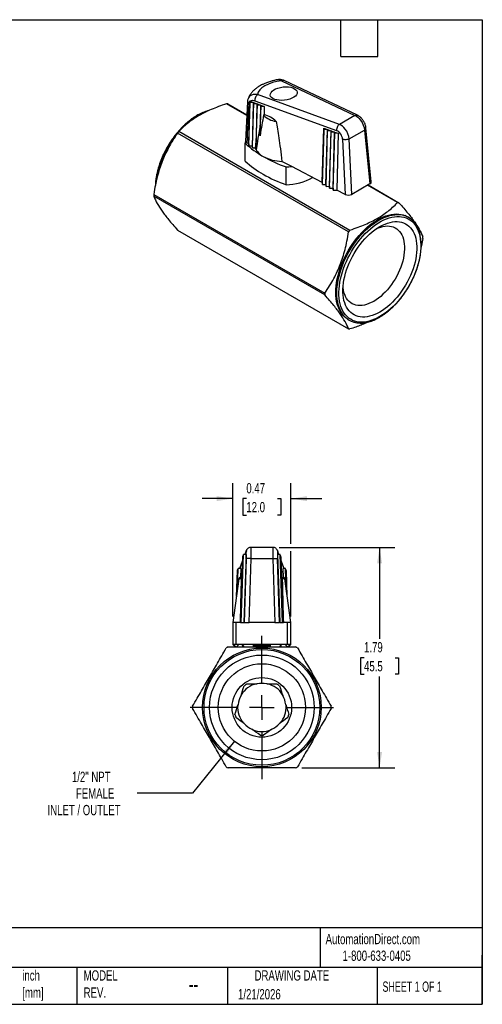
# Model space of a CAD drawing. Header units: inches. Extents: x 0.2 to 10.8, y 0.2 to 8.2.
# Tile 2 of 2: x 7 to 10.8, y 0.2 to 8.2. Entities that reach past the tile are written whole.
import ezdxf

# ---------------------------------------------------------------- set-up
doc = ezdxf.new("R2010")
doc.units = ezdxf.units.IN
doc.header["$MEASUREMENT"] = 0
doc.linetypes.add('SLD-Center', pattern=[0.75, 0.6, -0.05, 0.05, -0.05])
doc.linetypes.add('SLD-Solid', pattern=[0])
doc.layers.add('CENTER', color=40, linetype='SLD-Center')
doc.layers.add('DIMENSIONS', color=140, linetype='SLD-Solid', lineweight=25)
doc.layers.add('TEXT', color=140, linetype='SLD-Solid', lineweight=25)
doc.styles.add('SLDTEXTSTYLE0', font='TXT', dxfattribs={"width": 0.7})
doc.styles.add('SLDTEXTSTYLE1', font='TXT', dxfattribs={"width": 0.65})
doc.dimstyles.new('SLDDIMSTYLE1', dxfattribs={"dimtxt": 0.084961, "dimasz": 0.13, "dimexe": 0, "dimexo": 0.0625, "dimgap": 0.02124, "dimtad": 0, "dimtih": 1, "dimtoh": 1, "dimrnd": 1e-09, "dimzin": 12, "dimdsep": 46, "dimtxsty": 'SLDTEXTSTYLE0', "dimsah": 1, "dimcen": 0.09, "dimadec": 0, "dimazin": 3, "dimtfac": 1, "dimtofl": 0, "dimtmove": 0, "dimatfit": 3, "dimfxl": 0, "dimfrac": 2, "dimtolj": 1, "dimtzin": 12, "dimarcsym": 0})
doc.dimstyles.new('SLDDIMSTYLE3', dxfattribs={"dimtxt": 0.084961, "dimasz": 0.13, "dimexe": 0, "dimexo": 0.0625, "dimgap": 0.02124, "dimtad": 0, "dimtih": 1, "dimtoh": 1, "dimrnd": 1e-09, "dimzin": 12, "dimdsep": 46, "dimtxsty": 'SLDTEXTSTYLE0', "dimsah": 1, "dimcen": 0, "dimadec": 0, "dimazin": 3, "dimtfac": 1, "dimtofl": 0, "dimtmove": 0, "dimatfit": 3, "dimfxl": 0, "dimfrac": 2, "dimtolj": 1, "dimtzin": 12, "dimarcsym": 0})
doc.dimstyles.new('SLDDIMSTYLE4', dxfattribs={"dimtxt": 0.084961, "dimasz": 0.13, "dimexe": 0, "dimexo": 0.0625, "dimgap": 0.02124, "dimtad": 0, "dimtih": 1, "dimtoh": 1, "dimrnd": 1e-09, "dimdsep": 46, "dimtxsty": 'SLDTEXTSTYLE0', "dimsah": 1, "dimcen": 0.09, "dimadec": 0, "dimazin": 2, "dimtfac": 1, "dimtmove": 0, "dimatfit": 0, "dimfxl": 0, "dimfrac": 2, "dimtolj": 1, "dimtzin": 12, "dimarcsym": 0})

# ---------------------------------------------------------------- blocks, each defined once
blk = doc.blocks.new('_D_3')
at = {"layer": 'DIMENSIONS'}
for p, q in [((8.7353, 2.387), (8.3942, 1.9649)), ((8.3942, 1.9649), (7.9447, 1.9649))]:
    blk.add_line(p, q, dxfattribs=at)
blk.add_solid([(8.7353, 2.387), (8.6381, 2.2985), (8.6692, 2.2734)], dxfattribs=at)
at = {"layer": 'DIMENSIONS', "attachment_point": 1, "style": 'SLDTEXTSTYLE0'}
for s, insert, char_height in [('1/2" NPT', (7.4141, 2.1398), 0.08333), ('FEMALE', (7.4464, 2.0048), 0.08333), ('INLET / OUTLET', (7.2157, 1.8698), 0.083333)]:
    blk.add_mtext(s, dxfattribs=dict(at, insert=insert, char_height=char_height))
blk = doc.blocks.new('_D_4')
at = {"layer": 'DIMENSIONS'}
for p, q in [((9.0973, 3.9624), (10.0397, 3.9624)), ((9.9147, 3.9624), (9.9147, 3.2205)), ((9.7885, 3.0664), (9.76, 3.0664)), ((9.76, 3.0664), (9.76, 2.9314)), ((10.041, 3.0664), (10.0695, 3.0664)), ((10.0695, 3.0664), (10.0695, 2.9314)), ((9.76, 2.9314), (9.7885, 2.9314)), ((9.9147, 2.1705), (9.9147, 2.9124)), ((10.0695, 2.9314), (10.041, 2.9314)), ((9.2815, 2.1705), (10.0397, 2.1705))]:
    blk.add_line(p, q, dxfattribs=at)
for points in [[(9.9147, 3.9624), (9.8947, 3.8324), (9.9347, 3.8324)], [(9.9147, 2.1705), (9.9347, 2.3005), (9.8947, 2.3005)]]:
    blk.add_solid(points, dxfattribs=at)
at = {"layer": 'DIMENSIONS', "char_height": 0.08333, "attachment_point": 1, "style": 'SLDTEXTSTYLE0'}
for s, insert in [('1.79', (9.7885, 3.1929)), ('45.5', (9.7885, 3.0388))]:
    blk.add_mtext(s, dxfattribs=dict(at, insert=insert))
blk = doc.blocks.new('_D_5')
at = {"layer": 'DIMENSIONS'}
for p, q in [((8.7218, 3.4016), (8.7218, 4.4837)), ((9.1943, 3.9924), (9.1943, 4.4837)), ((8.7218, 4.3587), (8.4718, 4.3587)), ((8.8318, 4.3587), (8.8033, 4.3587)), ((8.8033, 4.3587), (8.8033, 4.2236)), ((9.0843, 4.3587), (9.1128, 4.3587)), ((9.1128, 4.3587), (9.1128, 4.2236)), ((9.1943, 4.3587), (9.4443, 4.3587)), ((8.8033, 4.2236), (8.8318, 4.2236)), ((9.1128, 4.2236), (9.0843, 4.2236)), ((9.1943, 3.4016), (9.1943, 3.9324))]:
    blk.add_line(p, q, dxfattribs=at)
for points in [[(8.7218, 4.3587), (8.5918, 4.3787), (8.5918, 4.3387)], [(9.1943, 4.3587), (9.3243, 4.3387), (9.3243, 4.3787)]]:
    blk.add_solid(points, dxfattribs=at)
at = {"layer": 'DIMENSIONS', "char_height": 0.08333, "attachment_point": 1, "style": 'SLDTEXTSTYLE0'}
for s, insert in [('0.47', (8.8318, 4.4851)), ('12.0', (8.8318, 4.3311))]:
    blk.add_mtext(s, dxfattribs=dict(at, insert=insert))
blk = doc.blocks.new('SW_CENTERMARKSYMBOL_0')
at = {"layer": 'CENTER', "color": 0}
for p, q in [((0, 0.2), (0, 0.5823)), ((0, 0), (0, 0.1)), ((-0.2, 0), (-0.5823, 0)), ((0, 0), (-0.1, 0)), ((0, 0), (0, -0.1)), ((0, 0), (0.1, 0)), ((0.2, 0), (0.5823, 0)), ((0, -0.2), (0, -0.5823))]:
    blk.add_line(p, q, dxfattribs=at)

msp = doc.modelspace()

# ---------------------------------------------------------------- linework, layer by layer
for p, q in [((9.1182, 7.7535), (9.7147, 7.4724)), ((9.7354, 7.4739), (9.1388, 7.755)), ((8.8465, 7.609), (8.8454, 7.6066)), ((9.5878, 7.3991), (8.9237, 7.6412)), ((8.8353, 7.4714), (8.6706, 7.5664)), ((8.682, 7.5654), (8.8356, 7.4768)), ((8.8405, 7.5832), (8.8257, 7.2635)), ((8.8506, 7.2408), (8.8604, 7.5861)), ((8.852, 7.2253), (8.8619, 7.5755)), ((8.8619, 7.5755), (8.8604, 7.5887)), ((8.8897, 7.578), (8.8619, 7.5755)), ((8.8622, 7.588), (8.8897, 7.578)), ((8.8897, 7.578), (8.8798, 7.2255)), ((8.8812, 7.21), (8.8912, 7.5648)), ((8.8897, 7.578), (8.919, 7.5673)), ((8.8912, 7.5648), (8.8897, 7.578)), ((8.919, 7.5673), (8.8912, 7.5648)), ((8.9011, 7.5914), (9.5653, 7.3493)), ((8.919, 7.5673), (8.91, 7.2469)), ((8.9103, 7.1948), (8.9205, 7.5541)), ((8.919, 7.5673), (8.9483, 7.5566)), ((8.9205, 7.5541), (8.919, 7.5673)), ((8.9483, 7.5566), (8.9205, 7.5541)), ((8.9431, 7.3074), (8.9497, 7.5434)), ((8.9483, 7.5566), (8.9437, 7.3938)), ((8.9483, 7.5566), (8.9776, 7.5459)), ((8.9497, 7.5434), (8.9483, 7.5566)), ((8.9776, 7.5459), (8.9497, 7.5434)), ((8.9776, 7.5459), (8.9757, 7.4776)), ((9.7147, 7.4724), (9.5878, 7.3991)), ((9.4493, 6.9273), (9.4618, 7.3695)), ((9.4618, 7.3695), (9.4911, 7.3588)), ((9.4632, 7.3563), (9.4618, 7.3695)), ((9.8477, 6.9335), (9.8042, 7.3707)), ((9.6627, 6.5266), (8.2726, 7.3291)), ((8.2839, 7.3432), (9.674, 6.5407)), ((9.4507, 6.9112), (9.4632, 7.3563)), ((9.4911, 7.3588), (9.4632, 7.3563)), ((9.4785, 6.912), (9.4911, 7.3588)), ((9.4798, 6.896), (9.4925, 7.3456)), ((9.4911, 7.3588), (9.5204, 7.3481)), ((9.4925, 7.3456), (9.4911, 7.3588)), ((9.5204, 7.3481), (9.4925, 7.3456)), ((9.5076, 6.8967), (9.5204, 7.3481)), ((9.509, 6.8807), (9.5218, 7.3349)), ((9.5204, 7.3481), (9.5497, 7.3374)), ((9.5218, 7.3349), (9.5204, 7.3481)), ((9.5497, 7.3374), (9.5218, 7.3349)), ((9.5368, 6.8815), (9.5497, 7.3374)), ((9.5381, 6.8654), (9.5511, 7.3242)), ((9.5497, 7.3374), (9.5789, 7.3268)), ((9.5511, 7.3242), (9.5497, 7.3374)), ((9.5789, 7.3268), (9.5511, 7.3242)), ((9.5789, 7.3268), (9.566, 6.8662)), ((9.6678, 7.2815), (9.7927, 7.3536)), ((9.6887, 6.831), (9.6678, 7.2815)), ((9.7927, 7.3536), (9.8363, 6.9162)), ((8.8217, 7.1012), (8.8217, 7.2458)), ((8.8506, 7.2408), (8.8386, 7.2471)), ((8.8506, 7.2408), (8.852, 7.2253)), ((8.852, 7.2253), (8.8798, 7.2255)), ((8.8798, 7.2255), (8.8812, 7.21)), ((8.8812, 7.21), (8.904, 7.2102)), ((8.91, 7.2469), (8.904, 7.2102)), ((9.6137, 7.279), (9.6345, 6.8303)), ((8.9102, 7.1961), (8.9103, 7.1948)), ((8.9103, 7.1948), (8.9109, 7.1948)), ((9.2011, 7.0573), (9.1212, 7.0991)), ((9.1545, 6.909), (9.1545, 7.0537)), ((9.4493, 6.9273), (9.2011, 7.0573)), ((8.9691, 6.9941), (8.983, 6.9861)), ((9.4493, 6.9273), (9.4507, 6.9112)), ((9.4507, 6.9112), (9.4785, 6.912)), ((9.4785, 6.912), (9.4798, 6.896)), ((9.4798, 6.896), (9.5076, 6.8967)), ((9.5076, 6.8967), (9.509, 6.8807)), ((9.509, 6.8807), (9.5368, 6.8815)), ((9.5368, 6.8815), (9.5381, 6.8654)), ((9.8363, 6.9162), (9.6887, 6.831)), ((10.0607, 6.764), (9.8166, 6.9049)), ((9.8214, 6.9076), (10.0721, 6.763)), ((8.0792, 6.8307), (9.4693, 6.0283)), ((9.4693, 6.0132), (8.0792, 6.8156)), ((9.5381, 6.8654), (9.566, 6.8662)), ((9.6345, 6.8303), (9.566, 6.8662)), ((10.1498, 6.6443), (10.1414, 6.6492)), ((8.2726, 6.5405), (9.6627, 5.7381)), ((9.6592, 5.8138), (9.6675, 5.809)), ((8.8315, 3.9364), (8.8193, 3.9045)), ((8.8217, 3.9047), (8.829, 3.9238)), ((8.8319, 3.9365), (8.829, 3.9238)), ((9.0474, 3.9624), (8.8687, 3.9624)), ((9.0842, 3.9364), (9.0871, 3.9238)), ((9.0967, 3.9045), (9.0845, 3.9364)), ((9.0871, 3.9238), (9.0943, 3.9047)), ((8.7812, 3.7985), (8.801, 3.8504)), ((8.7836, 3.3516), (8.8023, 3.8869)), ((8.8012, 3.857), (8.7837, 3.8112)), ((8.7855, 3.3516), (8.8044, 3.8924)), ((8.7874, 3.3516), (8.8065, 3.8979)), ((8.7893, 3.3516), (8.8086, 3.9034)), ((8.8042, 3.887), (8.8023, 3.8869)), ((8.8063, 3.8926), (8.8044, 3.8924)), ((8.8084, 3.8981), (8.8065, 3.8979)), ((8.8293, 3.9055), (8.8086, 3.9034)), ((8.8293, 3.9055), (8.81, 3.3516)), ((8.8304, 3.8705), (8.8145, 3.3516)), ((8.8537, 3.3516), (8.8697, 3.8725)), ((8.8697, 3.8725), (9.0464, 3.8725)), ((9.0464, 3.8725), (9.0624, 3.3516)), ((9.1016, 3.3516), (9.0857, 3.8705)), ((9.1061, 3.3516), (9.0868, 3.9055)), ((9.1075, 3.9034), (9.0868, 3.9055)), ((9.1267, 3.3516), (9.1075, 3.9034)), ((9.1096, 3.8979), (9.1077, 3.8981)), ((9.1286, 3.3516), (9.1096, 3.8979)), ((9.1117, 3.8924), (9.1098, 3.8926)), ((9.1306, 3.3516), (9.1117, 3.8924)), ((9.1138, 3.8869), (9.1119, 3.887)), ((9.1325, 3.3516), (9.1138, 3.8869)), ((9.1323, 3.8112), (9.1148, 3.857)), ((9.1151, 3.8504), (9.1349, 3.7985)), ((8.7517, 3.5642), (8.759, 3.7734)), ((8.7542, 3.5823), (8.7611, 3.7789)), ((8.7568, 3.6005), (8.7632, 3.7845)), ((8.7609, 3.7736), (8.759, 3.7734)), ((8.7593, 3.6186), (8.7653, 3.79)), ((8.763, 3.7791), (8.7611, 3.7789)), ((8.7651, 3.7847), (8.7632, 3.7845)), ((8.786, 3.7921), (8.7653, 3.79)), ((8.7841, 3.8111), (8.7812, 3.7985)), ((8.786, 3.7921), (8.7835, 3.7197)), ((9.1326, 3.7199), (9.13, 3.7921)), ((9.1508, 3.79), (9.13, 3.7921)), ((9.1349, 3.7985), (9.132, 3.8111)), ((9.1567, 3.6186), (9.1508, 3.79)), ((9.1529, 3.7845), (9.1509, 3.7847)), ((9.1593, 3.6005), (9.1529, 3.7845)), ((9.155, 3.7789), (9.153, 3.7791)), ((9.1618, 3.5823), (9.155, 3.7789)), ((9.1571, 3.7734), (9.1552, 3.7736)), ((9.1644, 3.5642), (9.1571, 3.7734)), ((8.7716, 3.706), (8.7218, 3.3516)), ((8.7894, 3.706), (8.7716, 3.706)), ((9.1445, 3.706), (9.1266, 3.706)), ((9.1943, 3.3516), (9.1445, 3.706)), ((8.7218, 3.3516), (8.7218, 3.1745)), ((8.7487, 3.3516), (8.7218, 3.3516)), ((8.7487, 3.1745), (8.7487, 3.3516)), ((8.7836, 3.3516), (8.7487, 3.3516)), ((8.7836, 3.3516), (8.7855, 3.3516)), ((8.7855, 3.3516), (8.7874, 3.3516)), ((8.7874, 3.3516), (8.7893, 3.3516)), ((8.7893, 3.3516), (8.81, 3.3516)), ((8.8145, 3.3516), (8.81, 3.3516)), ((8.8145, 3.3516), (8.8537, 3.3516)), ((9.0624, 3.3516), (8.8537, 3.3516)), ((9.0624, 3.3516), (9.1016, 3.3516)), ((9.1061, 3.3516), (9.1016, 3.3516)), ((9.1061, 3.3516), (9.1267, 3.3516)), ((9.1267, 3.3516), (9.1286, 3.3516)), ((9.1286, 3.3516), (9.1306, 3.3516)), ((9.1306, 3.3516), (9.1325, 3.3516)), ((9.1674, 3.3516), (9.1325, 3.3516)), ((9.1674, 3.1745), (9.1674, 3.3516)), ((9.1943, 3.3516), (9.1674, 3.3516)), ((9.1943, 3.1745), (9.1943, 3.3516)), ((8.7218, 3.1745), (8.7415, 3.1548)), ((8.7487, 3.1745), (8.7218, 3.1745)), ((8.7466, 3.1548), (8.7274, 3.1745)), ((9.1674, 3.1745), (8.7487, 3.1745)), ((8.7697, 3.1745), (8.7505, 3.1548)), ((8.8044, 3.1655), (8.7984, 3.1745)), ((8.7985, 3.1745), (8.8118, 3.1548)), ((8.8045, 3.1656), (8.8015, 3.1626)), ((8.8015, 3.1626), (8.8015, 3.1548)), ((8.8064, 3.1626), (8.8015, 3.1626)), ((8.893, 3.1548), (8.887, 3.1745)), ((8.9001, 3.1745), (8.8941, 3.1548)), ((9.0196, 3.1626), (8.8965, 3.1626)), ((9.0184, 3.1666), (8.8977, 3.1666)), ((9.022, 3.1548), (9.0161, 3.1745)), ((9.0291, 3.1745), (9.0232, 3.1548)), ((9.1043, 3.1548), (9.1176, 3.1745)), ((9.1145, 3.1626), (9.1097, 3.1626)), ((9.1145, 3.1626), (9.1116, 3.1655)), ((9.1145, 3.1548), (9.1145, 3.1626)), ((9.1656, 3.1548), (9.1464, 3.1745)), ((9.1464, 3.1745), (9.1656, 3.1548)), ((9.1943, 3.1745), (9.1674, 3.1745)), ((9.1887, 3.1745), (9.1694, 3.1548)), ((9.1746, 3.1548), (9.1943, 3.1745))]:
    msp.add_line(p, q)
at = {"flags": 128}
for points in [[(8.9437, 7.3938), (8.9351, 7.3412), (8.926, 7.2863), (8.9186, 7.2413), (8.9109, 7.1948)], [(9.6592, 5.8138), (9.6592, 5.8138), (9.6439, 5.8238), (9.6298, 5.8356), (9.6168, 5.849), (9.605, 5.8641), (9.5945, 5.8807), (9.5852, 5.8989), (9.5774, 5.9185), (9.5709, 5.9394), (9.5658, 5.9616), (9.5622, 5.9849), (9.56, 6.0093), (9.5593, 6.0346), (9.56, 6.0608), (9.5622, 6.0877), (9.5658, 6.1152), (9.5709, 6.1432), (9.5774, 6.1716), (9.5852, 6.2003), (9.5945, 6.2291), (9.605, 6.2579), (9.6168, 6.2866), (9.6298, 6.315), (9.6439, 6.3431), (9.6592, 6.3707), (9.6755, 6.3978), (9.6927, 6.4241), (9.7108, 6.4495), (9.7298, 6.4741), (9.7495, 6.4976), (9.7698, 6.52), (9.7907, 6.5411), (9.812, 6.5609), (9.8338, 6.5793), (9.8558, 6.5962), (9.878, 6.6116), (9.9003, 6.6253), (9.9226, 6.6373), (9.9448, 6.6476), (9.9668, 6.6561), (9.9886, 6.6628), (10.0099, 6.6677), (10.0308, 6.6707), (10.0511, 6.6718), (10.0708, 6.671), (10.0898, 6.6683), (10.1079, 6.6638), (10.1252, 6.6574), (10.1414, 6.6492)], [(9.6396, 5.8294), (9.6381, 5.8307), (9.6251, 5.8442), (9.6133, 5.8593), (9.6028, 5.8759), (9.5936, 5.8941), (9.5857, 5.9137), (9.5793, 5.9346), (9.5742, 5.9567), (9.5706, 5.9801), (9.5684, 6.0045), (9.5676, 6.0298), (9.5684, 6.056), (9.5706, 6.0829), (9.5742, 6.1104), (9.5793, 6.1384), (9.5857, 6.1668), (9.5936, 6.1955), (9.6028, 6.2243), (9.6133, 6.2531), (9.6251, 6.2818), (9.6381, 6.3102), (9.6523, 6.3383), (9.6675, 6.3659), (9.6838, 6.3929), (9.7011, 6.4192), (9.7192, 6.4447), (9.7382, 6.4693), (9.7578, 6.4928), (9.7782, 6.5152), (9.799, 6.5363), (9.8204, 6.5561), (9.8421, 6.5745), (9.8642, 6.5914), (9.8864, 6.6067), (9.9087, 6.6205), (9.931, 6.6325), (9.9532, 6.6428), (9.9752, 6.6513), (9.9969, 6.658), (10.0183, 6.6629), (10.0392, 6.6658), (10.0595, 6.6669), (10.0792, 6.6661), (10.0981, 6.6635), (10.1163, 6.6589), (10.1189, 6.6581)], [(9.917, 5.8377), (9.895, 5.8258), (9.8731, 5.8157), (9.8514, 5.8074), (9.83, 5.8008), (9.809, 5.7961), (9.7884, 5.7933), (9.7684, 5.7924), (9.7491, 5.7933), (9.7305, 5.7961), (9.7127, 5.8007), (9.6958, 5.8072), (9.6798, 5.8155), (9.6649, 5.8256), (9.6511, 5.8374), (9.6385, 5.851), (9.6271, 5.8661), (9.6169, 5.8828), (9.6081, 5.9009), (9.6006, 5.9205), (9.5945, 5.9414), (9.5898, 5.9635), (9.5866, 5.9867), (9.5848, 6.011), (9.5844, 6.0362), (9.5855, 6.0622), (9.588, 6.0889), (9.592, 6.1162), (9.5974, 6.1439), (9.6042, 6.172), (9.6124, 6.2003), (9.6219, 6.2287), (9.6326, 6.257), (9.6447, 6.2853), (9.6579, 6.3132), (9.6723, 6.3407), (9.6877, 6.3677), (9.7041, 6.3941), (9.7215, 6.4198), (9.7397, 6.4445), (9.7587, 6.4683), (9.7784, 6.491), (9.7987, 6.5125), (9.8195, 6.5328), (9.8407, 6.5517), (9.8623, 6.5692), (9.8841, 6.5851), (9.906, 6.5994), (9.928, 6.6121), (9.95, 6.6231), (9.9718, 6.6324), (9.9933, 6.6398), (10.0146, 6.6454), (10.0354, 6.6492), (10.0557, 6.6511), (10.0754, 6.6511), (10.0943, 6.6492), (10.1126, 6.6455), (10.1299, 6.6399), (10.1463, 6.6325), (10.1618, 6.6233), (10.1761, 6.6124), (10.1894, 6.5997), (10.2014, 6.5854), (10.2122, 6.5695), (10.2217, 6.552), (10.2298, 6.5332), (10.2366, 6.5129), (10.242, 6.4914), (10.246, 6.4687), (10.2486, 6.445), (10.2496, 6.4202), (10.2493, 6.3946), (10.2475, 6.3682), (10.2442, 6.3412), (10.2395, 6.3137), (10.2334, 6.2858), (10.2259, 6.2576), (10.2171, 6.2292), (10.2069, 6.2008), (10.1955, 6.1725), (10.1829, 6.1444), (10.1691, 6.1167), (10.1542, 6.0894), (10.1383, 6.0627), (10.1213, 6.0366), (10.1036, 6.0114), (10.0849, 5.9872), (10.0656, 5.9639), (10.0456, 5.9418), (10.025, 5.9209), (10.004, 5.9013), (9.9826, 5.8831), (9.9609, 5.8664), (9.939, 5.8512), (9.917, 5.8377)], [(9.917, 5.8747), (9.896, 5.8634), (9.8752, 5.8539), (9.8545, 5.8462), (9.8341, 5.8403), (9.8142, 5.8362), (9.7947, 5.8341), (9.7759, 5.8338), (9.7577, 5.8354), (9.7403, 5.8389), (9.7238, 5.8443), (9.7082, 5.8515), (9.6936, 5.8605), (9.6801, 5.8713), (9.6678, 5.8838), (9.6566, 5.8979), (9.6468, 5.9136), (9.6382, 5.9309), (9.6311, 5.9495), (9.6253, 5.9694), (9.6209, 5.9906), (9.618, 6.0129), (9.6165, 6.0363), (9.6165, 6.0605), (9.618, 6.0855), (9.6209, 6.1112), (9.6253, 6.1374), (9.6311, 6.1641), (9.6382, 6.191), (9.6468, 6.218), (9.6566, 6.2451), (9.6678, 6.2721), (9.6801, 6.2988), (9.6936, 6.3252), (9.7082, 6.351), (9.7238, 6.3762), (9.7403, 6.4007), (9.7577, 6.4243), (9.7759, 6.4469), (9.7947, 6.4684), (9.8142, 6.4887), (9.8341, 6.5077), (9.8545, 6.5254), (9.8752, 6.5415), (9.896, 6.5561), (9.917, 6.569), (9.938, 6.5803), (9.9589, 6.5898), (9.9795, 6.5975), (9.9999, 6.6034), (10.0198, 6.6075), (10.0393, 6.6096), (10.0582, 6.6099), (10.0763, 6.6083), (10.0937, 6.6047), (10.1103, 6.5994), (10.1259, 6.5922), (10.1404, 6.5831), (10.1539, 6.5724), (10.1663, 6.5599), (10.1774, 6.5458), (10.1872, 6.53), (10.1958, 6.5128), (10.203, 6.4942), (10.2087, 6.4742), (10.2131, 6.4531), (10.216, 6.4308), (10.2175, 6.4074), (10.2175, 6.3832), (10.216, 6.3582), (10.2131, 6.3325), (10.2087, 6.3063), (10.203, 6.2796), (10.1958, 6.2527), (10.1872, 6.2256), (10.1774, 6.1986), (10.1663, 6.1716), (10.1539, 6.1449), (10.1404, 6.1185), (10.1259, 6.0927), (10.1103, 6.0674), (10.0937, 6.043), (10.0763, 6.0194), (10.0582, 5.9968), (10.0393, 5.9753), (10.0198, 5.955), (9.9999, 5.9359), (9.9795, 5.9183), (9.9589, 5.9022), (9.938, 5.8876), (9.917, 5.8747)], [(9.8908, 6.5526), (9.9052, 6.5588), (9.924, 6.5654), (9.9425, 6.5703), (9.9606, 6.5732), (9.9781, 6.5742), (9.9949, 6.5734), (10.0111, 6.5706), (10.0263, 6.566), (10.0406, 6.5595), (10.054, 6.5512), (10.0662, 6.5412), (10.0772, 6.5294), (10.087, 6.5161), (10.0955, 6.5011), (10.1027, 6.4847), (10.1085, 6.4669), (10.1129, 6.4478), (10.1158, 6.4276), (10.1173, 6.4064), (10.1173, 6.3842), (10.1158, 6.3613), (10.1129, 6.3377), (10.1085, 6.3136), (10.1027, 6.2891), (10.0955, 6.2644), (10.087, 6.2396), (10.0772, 6.2149), (10.0662, 6.1904), (10.054, 6.1663), (10.0406, 6.1426), (10.0263, 6.1196), (10.0111, 6.0973), (9.9949, 6.076), (9.9781, 6.0557), (9.9606, 6.0365), (9.9425, 6.0186), (9.924, 6.002), (9.9052, 5.9869), (9.8861, 5.9734), (9.8669, 5.9614)], [(9.8669, 5.9614), (9.8477, 5.9512), (9.8287, 5.9428), (9.8098, 5.9361), (9.7913, 5.9313), (9.7732, 5.9284), (9.7557, 5.9273), (9.7389, 5.9282), (9.7228, 5.9309), (9.7075, 5.9355), (9.6932, 5.942), (9.6799, 5.9503), (9.6676, 5.9603), (9.6566, 5.9721), (9.6468, 5.9855), (9.6383, 6.0004), (9.6311, 6.0168), (9.6253, 6.0346), (9.6209, 6.0537), (9.618, 6.0739), (9.6175, 6.0792)], [(8.7894, 3.706), (8.7886, 3.7117), (8.7879, 3.7159), (8.787, 3.7187), (8.7862, 3.72), (8.7859, 3.7201)], [(9.1266, 3.706), (9.1274, 3.7117), (9.1282, 3.7159), (9.129, 3.7187), (9.1298, 3.72), (9.1301, 3.7201)]]:
    msp.add_lwpolyline(points, dxfattribs=at)
for radius in [0.4823, 0.4705, 0.4252, 0.3543, 0.2421]:
    msp.add_circle((8.958, 2.6626), radius)
for centre, radius, start, end in [((8.6561, 7.3403), 0.2266, 83.45212, 86.32884), ((8.6835, 7.0267), 0.5078, 110.03777, 139.32916), ((9.1039, 7.6117), 0.191, 226.06557, 260.74087), ((8.9386, 7.2967), 0.1847, 43.25581, 78.49192), ((8.8614, 6.8316), 0.7701, 140.45965, 172.57212), ((8.9878, 6.7658), 0.9104, 140.63627, 141.77459), ((8.9305, 7.2347), 0.1093, 163.68752, 174.15254), ((9.375, 7.8527), 0.8212, 227.64459, 240.37989), ((9.0298, 7.2597), 0.1353, 201.44155, 243.32442), ((9.127, 7.4328), 0.3337, 241.76091, 269.00117), ((9.5406, 8.1395), 1.1524, 240.27148, 250.42767), ((9.375, 7.708), 0.8212, 227.64459, 240.37989), ((9.1366, 7.5888), 0.5354, 271.91837, 276.91434), ((9.5406, 7.9948), 1.1524, 240.27148, 250.42767), ((9.1508, 7.3409), 0.4319, 270.48843, 300.50357), ((8.61, 6.8232), 0.5308, 179.1845, 180.8155), ((10.0462, 6.5378), 0.2266, 83.45212, 86.32884), ((10.0687, 6.5039), 0.1622, 47.68336, 71.95572), ((10.3779, 5.9633), 0.9104, 140.63627, 141.77459), ((9.7346, 6.4803), 0.5308, 359.1845, 0.8155), ((10.0001, 6.0207), 0.5308, 179.1845, 180.8155), ((9.7487, 5.9495), 0.1622, 227.77432, 252.334), ((9.6885, 5.9632), 0.2266, 263.45212, 266.32884), ((8.958, 2.6626), 0.563, 119.05831, 120.94169), ((8.958, 2.6626), 0.563, 59.05831, 60.94169), ((8.958, 2.6626), 0.1969, 102.82173, 149.17423), ((8.958, 2.6626), 0.2264, 122.49074, 129.50926), ((8.958, 2.6626), 0.1949, 78.46364, 101.53636), ((8.958, 2.6626), 0.1969, 30.94473, 76.94957), ((8.958, 2.6626), 0.2264, 50.49074, 57.50926), ((8.958, 2.6626), 0.1949, 150.46364, 173.53636), ((8.958, 2.6626), 0.1949, 6.46364, 29.53636), ((8.958, 2.6626), 0.563, 179.05831, 180.94169), ((8.958, 2.6626), 0.1969, 174.97899, 221.09376), ((8.958, 2.6626), 0.1969, 319.25045, 4.21769), ((8.958, 2.6626), 0.563, 359.05831, 0.94169), ((8.958, 2.6626), 0.2264, 194.49074, 201.50926), ((8.958, 2.6626), 0.2264, 338.49074, 345.50926), ((8.958, 2.6626), 0.1949, 222.46364, 245.53636), ((8.958, 2.6626), 0.1969, 247.59528, 270), ((8.958, 2.6626), 0.1969, 270, 292.31896), ((8.958, 2.6626), 0.1949, 294.46364, 317.53636), ((8.958, 2.6626), 0.2264, 266.49074, 273.50926), ((8.958, 2.6626), 0.563, 239.05831, 240.94169), ((8.958, 2.6626), 0.563, 299.05831, 300.94169)]:
    msp.add_arc(centre, radius, start, end)
for centre, major_axis, ratio, start_param, end_param in [((9.1257, 7.6538), (0.202, 0.0217), 0.491858, 1.55561, 3.051304), ((9.5699, 7.2976), (-0.0302, 0.0508), 0.625621, 4.006187, 5.629343), ((9.8083, 6.9323), (0.0395, -0.0001), 0.575739, 5.502448, 6.342091), ((9.6609, 6.8472), (0.0394, -0.0001), 0.578827, 3.980509, 5.499809), ((8.8274, 3.8653), (0.0021, 0.0591), 0.048645, 4.80136, 6.424516), ((9.0887, 3.8653), (-0.0021, 0.0591), 0.048645, 6.141854, 7.76501)]:
    msp.add_ellipse(centre, major_axis=major_axis, ratio=ratio, start_param=start_param, end_param=end_param)
msp.add_ellipse((9.1361, 7.6495), major_axis=(0.1101, 0.0118), ratio=0.491858)
for points, knots in [([(9.0932, 7.763), (9.0915, 7.7628), (9.0805, 7.7614), (9.0611, 7.7574), (9.0323, 7.7504), (9.0038, 7.7413), (8.9769, 7.7306), (8.9555, 7.7202), (8.9387, 7.7108), (8.9253, 7.7022), (8.915, 7.6948), (8.9068, 7.6884), (8.8995, 7.6823), (8.8913, 7.6749), (8.8822, 7.6656), (8.8744, 7.6566), (8.8683, 7.6488), (8.8642, 7.643), (8.86, 7.6367), (8.8555, 7.629), (8.8504, 7.6196), (8.8476, 7.6127), (8.8461, 7.6092)], [0, 0, 0, 0, 0.01535, 0.099125, 0.176936, 0.28225, 0.373701, 0.451057, 0.514105, 0.566723, 0.613059, 0.645539, 0.674866, 0.712245, 0.761073, 0.814919, 0.843278, 0.867274, 0.888444, 0.918183, 0.959122, 1, 1, 1, 1]), ([(9.1387, 7.7551), (9.1348, 7.7567), (9.1271, 7.76), (9.1154, 7.7627), (9.1039, 7.7641), (9.0968, 7.7634), (9.0932, 7.7631)], [0, 0, 0, 0, 0.240112, 0.487048, 0.740456, 1, 1, 1, 1]), ([(9.0933, 7.7629), (9.0936, 7.763), (9.0963, 7.7638), (9.102, 7.7626), (9.11, 7.7596), (9.1155, 7.7555), (9.1182, 7.7535)], [0, 0, 0, 0, 0.050877, 0.374496, 0.691805, 1, 1, 1, 1]), ([(9.1387, 7.7548), (9.1357, 7.7559), (9.1294, 7.7581), (9.122, 7.7551), (9.1182, 7.7535)], [0, 0, 0, 0, 0.476392, 1, 1, 1, 1]), ([(8.8453, 7.6072), (8.844, 7.6033), (8.8414, 7.5956), (8.8408, 7.5873), (8.8405, 7.5831)], [0, 0, 0, 0, 0.507837, 1, 1, 1, 1]), ([(8.9237, 7.6412), (8.9188, 7.6419), (8.9088, 7.6434), (8.8945, 7.6431), (8.8809, 7.6405), (8.8684, 7.6354), (8.8578, 7.6274), (8.8502, 7.6185), (8.8475, 7.6115), (8.8465, 7.609)], [0, 0, 0, 0, 0.143159, 0.290552, 0.440876, 0.593767, 0.750157, 0.910216, 1, 1, 1, 1]), ([(8.9237, 7.6412), (8.9169, 7.6369), (8.9106, 7.6291), (8.9022, 7.6108), (8.9003, 7.6003), (8.9011, 7.5914)], [0, 0, 0, 0, 0.5, 0.5, 1, 1, 1, 1]), ([(8.6706, 7.5664), (8.6234, 7.5511), (8.5832, 7.5361), (8.5107, 7.5049), (8.4784, 7.4889), (8.4484, 7.4715)], [0, 0, 0, 0, 0.5, 0.5, 1, 1, 1, 1]), ([(8.8407, 7.5831), (8.8406, 7.5828), (8.8402, 7.5805), (8.8421, 7.5763), (8.8463, 7.5708), (8.851, 7.5678), (8.8534, 7.5663)], [0, 0, 0, 0, 0.0558856, 0.3705454, 0.6852715, 1, 1, 1, 1]), ([(8.8622, 7.588), (8.8632, 7.589), (8.8731, 7.597), (8.888, 7.5963), (8.9011, 7.5915)], [0.0850703, 0.0850703, 0.0850703, 0.0850703, 0.1017402, 0.2373937, 0.2373937, 0.2373937, 0.2373937]), ([(8.524, 7.5101), (8.5192, 7.5089), (8.5074, 7.506), (8.4884, 7.4993), (8.4672, 7.4906), (8.4477, 7.4811), (8.4316, 7.4722), (8.4155, 7.4626), (8.3976, 7.4509), (8.3765, 7.4356), (8.3556, 7.419), (8.3351, 7.401), (8.3149, 7.3818), (8.2952, 7.3615), (8.2761, 7.34), (8.2576, 7.3176), (8.2397, 7.2943), (8.2226, 7.2701), (8.2064, 7.2452), (8.1909, 7.2196), (8.1765, 7.1936), (8.163, 7.167), (8.1505, 7.1402), (8.1391, 7.1131), (8.1289, 7.0858), (8.1198, 7.0585), (8.1119, 7.0313), (8.1053, 7.0042), (8.0999, 6.9774), (8.0958, 6.951), (8.093, 6.9259), (8.0923, 6.9099), (8.0919, 6.9024)], [0, 0, 0, 0, 0.024388, 0.058989, 0.093638, 0.128314, 0.154007, 0.172306, 0.206995, 0.241678, 0.276349, 0.311009, 0.345657, 0.380293, 0.414918, 0.449533, 0.484141, 0.518743, 0.553341, 0.587937, 0.622532, 0.657129, 0.691728, 0.726332, 0.760943, 0.795562, 0.830192, 0.864834, 0.89949, 0.934161, 0.968848, 1, 1, 1, 1]), ([(8.4484, 7.4715), (8.4183, 7.4542), (8.3905, 7.4355), (8.3365, 7.3937), (8.3105, 7.3704), (8.2839, 7.3432)], [0, 0, 0, 0, 0.5, 0.5, 1, 1, 1, 1]), ([(8.9755, 7.4777), (8.9745, 7.4774), (8.9735, 7.4771), (8.9719, 7.4759), (8.9713, 7.4751), (8.9714, 7.4742)], [0, 0, 0, 0, 0.5, 0.5, 1, 1, 1, 1]), ([(9.7147, 7.4724), (9.7186, 7.474), (9.7259, 7.477), (9.7322, 7.4748), (9.7351, 7.4737)], [0, 0, 0, 0, 0.527887, 1, 1, 1, 1]), ([(9.7147, 7.4724), (9.7302, 7.4654), (9.7685, 7.4327), (9.7905, 7.3792), (9.7927, 7.3536)], [-0.535338, -0.535338, -0.535338, -0.535338, 0.1603, 1.087818, 1.087818, 1.087818, 1.087818]), ([(9.8042, 7.3706), (9.8036, 7.375), (9.8024, 7.3831), (9.7989, 7.3959), (9.7948, 7.4067), (9.7908, 7.4153), (9.7877, 7.4213), (9.7843, 7.4272), (9.7791, 7.4354), (9.7724, 7.4442), (9.7645, 7.4528), (9.7564, 7.4604), (9.7464, 7.468), (9.7391, 7.4719), (9.7352, 7.474)], [0, 0, 0, 0, 0.108716, 0.199352, 0.302739, 0.368502, 0.409093, 0.453061, 0.520655, 0.626493, 0.698764, 0.784715, 0.884947, 1, 1, 1, 1]), ([(9.0731, 7.4233), (9.0805, 7.3861), (9.088, 7.3415), (9.1038, 7.2349), (9.1121, 7.1727), (9.1212, 7.0991)], [0, 0, 0, 0, 0.5, 0.5, 1, 1, 1, 1]), ([(9.5878, 7.3991), (9.582, 7.3954), (9.5691, 7.3809), (9.5643, 7.3595), (9.5653, 7.3493)], [0, 0, 0, 0, 0.428571, 1, 1, 1, 1]), ([(9.6678, 7.2815), (9.6663, 7.3076), (9.6446, 7.3612), (9.6043, 7.3928), (9.5878, 7.3991)], [-1.087818, -1.087818, -1.087818, -1.087818, -0.1603, 0.535338, 0.535338, 0.535338, 0.535338]), ([(9.7927, 7.3536), (9.7958, 7.3559), (9.8018, 7.3606), (9.8051, 7.3669), (9.8039, 7.37), (9.8038, 7.3705)], [0, 0, 0, 0, 0.455128, 0.910256, 1, 1, 1, 1]), ([(8.2726, 7.3291), (8.2438, 7.2876), (8.2202, 7.2489), (8.1793, 7.1728), (8.162, 7.1354), (8.132, 7.0579), (8.1192, 7.0179), (8.0968, 6.931), (8.0873, 6.8842), (8.0792, 6.8307)], [0, 0, 0, 0, 0.25, 0.25, 0.5, 0.5, 0.75, 0.75, 1, 1, 1, 1]), ([(9.6678, 7.2815), (9.6608, 7.2777), (9.6509, 7.2752), (9.631, 7.2743), (9.621, 7.2759), (9.6137, 7.279)], [0, 0, 0, 0, 0.5, 0.5, 1, 1, 1, 1]), ([(8.826, 7.2636), (8.826, 7.2629), (8.8256, 7.2601), (8.8287, 7.2539), (8.8348, 7.2497), (8.8386, 7.2471)], [0, 0, 0, 0, 0.107675, 0.455823, 1, 1, 1, 1]), ([(8.0792, 6.8156), (8.0873, 6.7954), (8.0968, 6.7759), (8.1192, 6.7363), (8.132, 6.7162), (8.162, 6.6734), (8.1793, 6.6508), (8.2202, 6.6004), (8.2438, 6.5727), (8.2726, 6.5405)], [0, 0, 0, 0, 0.25, 0.25, 0.5, 0.5, 0.75, 0.75, 1, 1, 1, 1]), ([(9.8963, 6.6356), (9.9264, 6.653), (9.9542, 6.6716), (10.0081, 6.7135), (10.0342, 6.7367), (10.0607, 6.764)], [0, 0, 0, 0, 0.5, 0.5, 1, 1, 1, 1]), ([(10.0721, 6.763), (10.1008, 6.7308), (10.1245, 6.7031), (10.1654, 6.6527), (10.1826, 6.6301), (10.2127, 6.5873), (10.2255, 6.5672), (10.2478, 6.5276), (10.2573, 6.5081), (10.2654, 6.4878)], [0, 0, 0, 0, 0.25, 0.25, 0.5, 0.5, 0.75, 0.75, 1, 1, 1, 1]), ([(9.674, 6.5407), (9.7212, 6.556), (9.7614, 6.5711), (9.834, 6.6022), (9.8662, 6.6183), (9.8963, 6.6356)], [0, 0, 0, 0, 0.5, 0.5, 1, 1, 1, 1]), ([(9.7011, 5.7944), (9.7045, 5.7933), (9.7137, 5.7903), (9.7293, 5.7874), (9.7478, 5.7854), (9.767, 5.7852), (9.7868, 5.7867), (9.807, 5.7899), (9.8276, 5.7948), (9.8485, 5.8013), (9.8697, 5.8095), (9.891, 5.8193), (9.9123, 5.8307), (9.9336, 5.8436), (9.9548, 5.858), (9.9758, 5.8738), (9.9966, 5.8909), (10.017, 5.9094), (10.037, 5.929), (10.0565, 5.9497), (10.0754, 5.9716), (10.0937, 5.9943), (10.1113, 6.018), (10.1281, 6.0424), (10.144, 6.0676), (10.1591, 6.0933), (10.1733, 6.1196), (10.1864, 6.1463), (10.1985, 6.1732), (10.2094, 6.2004), (10.2193, 6.2277), (10.2279, 6.2549), (10.2353, 6.2821), (10.2415, 6.3091), (10.2464, 6.3358), (10.25, 6.362), (10.2524, 6.3878), (10.2533, 6.413), (10.253, 6.4374), (10.2513, 6.4611), (10.2483, 6.4839), (10.2439, 6.5058), (10.2382, 6.5265), (10.2313, 6.5462), (10.223, 6.5645), (10.2135, 6.5816), (10.2028, 6.5973), (10.1915, 6.6111), (10.1831, 6.619), (10.1792, 6.6228)], [0, 0, 0, 0, 0.012887, 0.033983, 0.055148, 0.076393, 0.097721, 0.119126, 0.140594, 0.16211, 0.18366, 0.205232, 0.226815, 0.248402, 0.269986, 0.291564, 0.313136, 0.334699, 0.356256, 0.377805, 0.399348, 0.420885, 0.442418, 0.463947, 0.485475, 0.507001, 0.528528, 0.550055, 0.571585, 0.593119, 0.614657, 0.6362, 0.657751, 0.67931, 0.700877, 0.722454, 0.744041, 0.765638, 0.787242, 0.808853, 0.830466, 0.852072, 0.873662, 0.895225, 0.916744, 0.938203, 0.959589, 0.980889, 1, 1, 1, 1]), ([(9.4693, 6.0283), (9.4981, 6.0698), (9.5217, 6.1084), (9.5627, 6.1846), (9.5799, 6.222), (9.61, 6.2995), (9.6228, 6.3395), (9.6451, 6.4264), (9.6546, 6.4732), (9.6627, 6.5266)], [0, 0, 0, 0, 0.25, 0.25, 0.5, 0.5, 0.75, 0.75, 1, 1, 1, 1]), ([(10.2654, 6.4727), (10.2625, 6.4536), (10.2587, 6.4294), (10.2537, 6.4055), (10.2526, 6.4005)], [0, 0, 0, 0, 0.790805, 1, 1, 1, 1]), ([(9.6627, 5.7381), (9.6546, 5.7583), (9.6451, 5.7778), (9.6228, 5.8174), (9.61, 5.8375), (9.5799, 5.8803), (9.5627, 5.9029), (9.5217, 5.9533), (9.4981, 5.981), (9.4693, 6.0132)], [0, 0, 0, 0, 0.25, 0.25, 0.5, 0.5, 0.75, 0.75, 1, 1, 1, 1]), ([(9.8208, 5.7934), (9.8151, 5.7908), (9.7969, 5.7823), (9.7638, 5.7688), (9.7206, 5.7525), (9.6899, 5.7423), (9.674, 5.737)], [0, 0, 0, 0, 0.123053, 0.397946, 0.68847, 1, 1, 1, 1]), ([(8.8687, 3.9623), (8.8647, 3.962), (8.8565, 3.9612), (8.8455, 3.9555), (8.8368, 3.9472), (8.8333, 3.9399), (8.8315, 3.9363)], [0, 0, 0, 0, 0.247592, 0.495432, 0.746717, 1, 1, 1, 1]), ([(8.8697, 3.8725), (8.8698, 3.8792), (8.87, 3.8925), (8.8702, 3.9111), (8.8702, 3.9276), (8.8701, 3.9411), (8.8698, 3.9517), (8.8695, 3.9589), (8.8691, 3.9625), (8.8688, 3.962), (8.8687, 3.9618)], [0, 0, 0, 0, 0.138587, 0.275949, 0.412092, 0.547024, 0.672429, 0.80542, 0.945996, 1, 1, 1, 1]), ([(9.0474, 3.9618), (9.0473, 3.962), (9.047, 3.9625), (9.0466, 3.9589), (9.0462, 3.9517), (9.046, 3.9429), (9.0459, 3.9346), (9.0459, 3.9249), (9.0459, 3.9111), (9.046, 3.8925), (9.0462, 3.8792), (9.0464, 3.8725)], [0, 0, 0, 0, 0.0539945, 0.1945475, 0.3275157, 0.4528993, 0.5202868, 0.5879774, 0.7240978, 0.8614364, 1, 1, 1, 1]), ([(9.0845, 3.9363), (9.0829, 3.9398), (9.0796, 3.9469), (9.0707, 3.9554), (9.0597, 3.9612), (9.0515, 3.962), (9.0473, 3.9623)], [0, 0, 0, 0, 0.254819, 0.502847, 0.750284, 1, 1, 1, 1]), ([(8.8697, 3.8725), (8.8597, 3.8728), (8.8498, 3.8728), (8.8354, 3.872), (8.8309, 3.8713), (8.8304, 3.8705)], [0, 0, 0, 0, 0.5, 0.5, 1, 1, 1, 1]), ([(9.0464, 3.8725), (9.0549, 3.8728), (9.0749, 3.8728), (9.0851, 3.8714), (9.0857, 3.8705)], [0, 0, 0, 0, 0.428571, 1, 1, 1, 1]), ([(8.7837, 3.8109), (8.7831, 3.8092), (8.7819, 3.8055), (8.7806, 3.799), (8.7799, 3.7946), (8.7796, 3.7915), (8.7796, 3.7914)], [0, 0, 0, 0, 0.273108, 0.58799, 0.994094, 1, 1, 1, 1]), ([(8.7798, 3.7914), (8.78, 3.7928), (8.7805, 3.7963), (8.7809, 3.7978), (8.7812, 3.7986)], [0, 0, 0, 0, 0.402086, 1, 1, 1, 1]), ([(9.1364, 3.7914), (9.136, 3.795), (9.135, 3.8026), (9.1333, 3.808), (9.1324, 3.8109)], [0, 0, 0, 0, 0.463246, 1, 1, 1, 1]), ([(9.1349, 3.7985), (9.1352, 3.7976), (9.1356, 3.7962), (9.1361, 3.7926), (9.1362, 3.7914)], [0, 0, 0, 0, 0.68491, 1, 1, 1, 1]), ([(8.786, 3.7201), (8.7857, 3.7201), (8.7837, 3.7201), (8.7801, 3.7192), (8.7759, 3.7164), (8.7729, 3.7124), (8.7717, 3.7086), (8.7716, 3.7065), (8.7716, 3.706)], [0, 0, 0, 0, 0.037965, 0.282875, 0.516991, 0.733388, 0.934251, 1, 1, 1, 1]), ([(8.7894, 3.706), (8.7886, 3.6665), (8.7875, 3.6183), (8.7846, 3.5017), (8.7829, 3.4333), (8.7808, 3.3516)], [0, 0, 0, 0, 0.5, 0.5, 1, 1, 1, 1]), ([(9.1353, 3.3516), (9.1332, 3.4333), (9.1314, 3.5017), (9.1286, 3.6183), (9.1275, 3.6665), (9.1266, 3.706)], [0, 0, 0, 0, 0.5, 0.5, 1, 1, 1, 1]), ([(9.1445, 3.706), (9.1444, 3.7062), (9.1444, 3.7079), (9.1437, 3.7113), (9.1412, 3.7153), (9.1374, 3.7184), (9.1335, 3.7199), (9.131, 3.72), (9.1301, 3.7201)], [0, 0, 0, 0, 0.031443, 0.216133, 0.417611, 0.638689, 0.875233, 1, 1, 1, 1]), ([(8.3951, 2.6719), (8.4212, 2.717), (8.4446, 2.7576), (8.4893, 2.8351), (8.5106, 2.8719), (8.5531, 2.9455), (8.5743, 2.9823), (8.6191, 3.0598), (8.6425, 3.1004), (8.6686, 3.1455)], [0, 0, 0, 0, 0.25, 0.25, 0.5, 0.5, 0.75, 0.75, 1, 1, 1, 1]), ([(8.6846, 3.1548), (8.7367, 3.1548), (8.7836, 3.1548), (8.873, 3.1548), (8.9155, 3.1548), (8.958, 3.1548)], [0, 0, 0, 0, 0.5, 0.5, 1, 1, 1, 1]), ([(8.958, 3.1548), (9.0005, 3.1548), (9.043, 3.1548), (9.1325, 3.1548), (9.1793, 3.1548), (9.2315, 3.1548)], [0, 0, 0, 0, 0.5, 0.5, 1, 1, 1, 1]), ([(9.2475, 3.1455), (9.2736, 3.1004), (9.297, 3.0598), (9.3417, 2.9823), (9.363, 2.9455), (9.4055, 2.8719), (9.4267, 2.8351), (9.4714, 2.7576), (9.4949, 2.717), (9.5209, 2.6719)], [0, 0, 0, 0, 0.25, 0.25, 0.5, 0.5, 0.75, 0.75, 1, 1, 1, 1]), ([(8.6686, 2.1798), (8.6425, 2.2249), (8.6191, 2.2655), (8.5743, 2.343), (8.5531, 2.3798), (8.5106, 2.4534), (8.4893, 2.4902), (8.4446, 2.5676), (8.4212, 2.6082), (8.3951, 2.6534)], [0, 0, 0, 0, 0.25, 0.25, 0.5, 0.5, 0.75, 0.75, 1, 1, 1, 1]), ([(9.5209, 2.6534), (9.4949, 2.6082), (9.4714, 2.5676), (9.4267, 2.4902), (9.4055, 2.4534), (9.363, 2.3798), (9.3417, 2.343), (9.297, 2.2655), (9.2736, 2.2249), (9.2475, 2.1798)], [0, 0, 0, 0, 0.25, 0.25, 0.5, 0.5, 0.75, 0.75, 1, 1, 1, 1]), ([(9.2315, 2.1705), (9.1793, 2.1705), (9.1325, 2.1705), (9.043, 2.1705), (9.0005, 2.1705), (8.9155, 2.1705), (8.873, 2.1705), (8.7836, 2.1705), (8.7367, 2.1705), (8.6846, 2.1705)], [0, 0, 0, 0, 0.25, 0.25, 0.5, 0.5, 0.75, 0.75, 1, 1, 1, 1])]:
    msp.add_open_spline(points, degree=3, knots=knots)
for points in [[(8.8386, 7.2471), (8.8435, 7.3535), (8.8484, 7.4599), (8.8534, 7.5663)], [(8.8534, 7.5663), (8.8537, 7.5744), (8.8564, 7.5811), (8.8604, 7.586)], [(8.8604, 7.5887), (8.8604, 7.5878), (8.8604, 7.5869), (8.8604, 7.5861)], [(8.8622, 7.588), (8.8616, 7.5882), (8.861, 7.5884), (8.8605, 7.5887)], [(8.9714, 7.4742), (8.9626, 7.4227), (8.9532, 7.3674), (8.9431, 7.3074)], [(8.9431, 7.3074), (8.9434, 7.3421), (8.9437, 7.3705), (8.9437, 7.3938)], [(8.9102, 7.1961), (8.9102, 7.2168), (8.9102, 7.2336), (8.91, 7.2469)], [(8.7885, 2.7587), (8.7966, 2.7836), (8.8047, 2.8088), (8.814, 2.8373)], [(8.8364, 2.8536), (8.8664, 2.8536), (8.8929, 2.8536), (8.9191, 2.8536)], [(8.997, 2.8536), (9.0231, 2.8536), (9.0496, 2.8536), (9.0796, 2.8536)], [(9.1021, 2.8373), (9.1113, 2.8088), (9.1195, 2.7836), (9.1276, 2.7587)], [(8.7389, 2.606), (8.7481, 2.6345), (8.7563, 2.6597), (8.7644, 2.6846)], [(9.1517, 2.6846), (9.1598, 2.6597), (9.1679, 2.6345), (9.1772, 2.606)], [(8.8143, 2.5311), (8.7931, 2.5464), (8.7717, 2.562), (8.7474, 2.5796)], [(9.1686, 2.5796), (9.1444, 2.562), (9.1229, 2.5464), (9.1018, 2.5311)], [(8.9442, 2.4367), (8.9199, 2.4543), (8.8985, 2.4699), (8.8773, 2.4853)], [(9.0387, 2.4853), (9.0176, 2.4699), (8.9962, 2.4543), (8.9719, 2.4367)]]:
    msp.add_open_spline(points, degree=3)
at = {"layer": 'TEXT'}
for p, q in [((0.25, 8.25), (10.75, 8.25)), ((9.6, 7.95), (9.6, 8.25)), ((9.9, 7.95), (9.9, 8.25)), ((10.75, 8.25), (10.75, 0.25)), ((9.6, 7.95), (9.9, 7.95)), ((10.75, 0.8711), (0.25, 0.8711)), ((9.4321, 0.8711), (9.4321, 0.55)), ((10.75, 0.25), (10.75, 0.65)), ((10.75, 0.55), (0.25, 0.55)), ((7.4528, 0.55), (7.4528, 0.25)), ((8.6797, 0.55), (8.6797, 0.25)), ((9.8956, 0.55), (9.8956, 0.25)), ((0.25, 0.25), (10.75, 0.25))]:
    msp.add_line(p, q, dxfattribs=at)

# ---------------------------------------------------------------- block references
at = {"layer": 'CENTER'}
msp.add_blockref('SW_CENTERMARKSYMBOL_0', (8.958, 2.6626), dxfattribs=at)

# ---------------------------------------------------------------- texts
at = {"layer": 'TEXT'}
for s, insert, char_height, attachment_point, style in [('AutomationDirect.com', (9.4762, 0.8219), 0.083333, 1, 'SLDTEXTSTYLE0'), ('1-800-633-0405', (9.6138, 0.6865), 0.083333, 1, 'SLDTEXTSTYLE0'), ('inch^J[mm]', (7.0104, 0.5261), 0.08333, 1, 'SLDTEXTSTYLE0'), ('MODEL ^JREV.', (7.5092, 0.5261), 0.083333, 1, 'SLDTEXTSTYLE0'), ('DRAWING DATE', (9.2018, 0.5261), 0.083333, 2, 'SLDTEXTSTYLE0'), ('--', (8.3633, 0.4754), 0.125, 1, 'SLDTEXTSTYLE0'), ('SHEET 1 OF 1', (9.9386, 0.4351), 0.083333, 1, 'SLDTEXTSTYLE1'), ('1/21/2026', (8.7643, 0.3737), 0.08333, 1, 'SLDTEXTSTYLE0')]:
    msp.add_mtext(s, dxfattribs=dict(at, insert=insert, char_height=char_height, attachment_point=attachment_point, style=style))

# ---------------------------------------------------------------- dimensions: what is measured, and where the dimension line sits
at = {"layer": 'DIMENSIONS'}
dim = msp.add_linear_dim(base=(8.7218, 4.3587), p1=(9.1943, 3.3516), p2=(8.7218, 3.3516), dimstyle='SLDDIMSTYLE4', dxfattribs=at)
dim.commit()
dim.dimension.update_dxf_attribs({"geometry": '_D_5', "text_midpoint": (8.958, 4.3587), "dimtype": 160})
dim = msp.add_linear_dim(base=(9.9147, 3.9624), p1=(9.2315, 2.1705), p2=(9.0473, 3.9624), angle=90, dimstyle='SLDDIMSTYLE1', dxfattribs=at)
dim.commit()
dim.dimension.update_dxf_attribs({"geometry": '_D_4', "text_midpoint": (9.9147, 3.0664), "dimtype": 160})
dim = msp.add_diameter_dim_2p(p1=(9.1807, 2.9382), p2=(8.7353, 2.387), text='1/2" NPT\\PFEMALE\\PINLET / OUTLET', dimstyle='SLDDIMSTYLE3', override={"dimpost": '<>'}, dxfattribs=at)
dim.commit()
dim.dimension.update_dxf_attribs({"geometry": '_D_3', "text_midpoint": (7.6643, 1.9649), "dimtype": 163})

doc.saveas('drawing.dxf')
